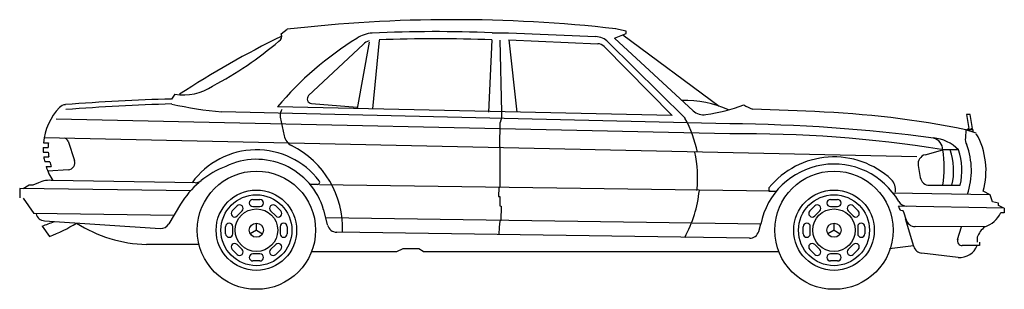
# Model space of a CAD drawing. Extents: x 119 to 327, y 41 to 98.
import ezdxf

# ---------------------------------------------------------------- set-up
doc = ezdxf.new("R2010")
doc.units = 0
doc.layers.get('0').update_dxf_attribs({"linetype": 'CONTINUOUS'})
doc.layers.add('CAR_DTL', color=7, linetype='CONTINUOUS')

msp = doc.modelspace()

# ---------------------------------------------------------------- linework, layer by layer
at = {"color": 0}
for p, q in [((174.25, 95), (175.5, 96)), ((247.13, 95.6), (244.88, 96.1)), ((194.93, 93.69), (193.51, 79.14)), ((218.71, 93.75), (218, 78.5)), ((218.78, 95.25), (222.28, 95.25)), ((222.28, 95.25), (240.66, 94.46)), ((222.33, 93.75), (241.13, 92.94)), ((222.33, 93.75), (224, 78.5)), ((244.63, 94.1), (246.38, 94.85)), ((261.24, 78.77), (244.63, 94.1)), ((246.38, 94.85), (247.13, 95.1)), ((246.38, 94.85), (266.75, 79.75)), ((247.13, 95.1), (247.13, 95.6)), ((191.54, 92.79), (180.03, 81.97)), ((192.79, 93.28), (190.29, 79.21)), ((256.82, 77.76), (242.46, 92.34)), ((151.75, 82.25), (151.08, 81.25)), ((256.82, 77.76), (173.43, 79.58)), ((180.65, 80.27), (190.25, 79.5)), ((286.94, 78.59), (273.8, 79.09)), ((308.5, 69), (124.14, 73.02)), ((318.87, 74.75), (318.75, 73.04)), ((321, 74), (318.87, 74.75)), ((123.95, 71), (125, 71)), ((124, 72), (125.05, 72)), ((129.23, 72.32), (130.58, 68.26)), ((123.97, 70), (125.03, 70)), ((124.08, 69), (125.15, 69)), ((310.24, 69.48), (314, 70.5)), ((317.32, 70.5), (314, 70.5)), ((124.28, 68), (125.36, 68)), ((124.56, 67), (125.66, 67)), ((308.8, 67.22), (309.22, 64.67)), ((129.26, 66.29), (124.94, 65.98)), ((121, 63), (119.75, 62.25)), ((121.75, 63), (121, 63)), ((123, 63.5), (121.75, 63)), ((156.04, 63.54), (126, 64)), ((311.19, 63), (317.66, 63)), ((119, 62.35), (119, 60.35)), ((324, 61), (303.48, 61.36)), ((324, 61), (322.5, 61.75)), ((324.5, 59.5), (324, 61)), ((119.75, 60.25), (121.97, 57.05)), ((153, 59), (150.5, 54.84)), ((325.75, 59.25), (324.5, 59.5)), ((325.75, 58.75), (325.75, 59.25)), ((326.75, 58.25), (325.75, 58.75)), ((184.05, 54.61), (183.26, 57.78)), ((326.97, 57.2), (326.23, 57.21)), ((326.97, 58.2), (326.97, 57.2)), ((123.76, 54.38), (125.28, 52.18)), ((124.25, 55.5), (148.65, 53.87)), ((275.09, 53.24), (275.55, 54.82)), ((307.83, 50.09), (306.13, 55.9)), ((322.83, 54.24), (308.13, 54.27)), ((273.14, 51.8), (185.96, 53.08)), ((321.25, 52), (321.25, 51)), ((156.67, 50.5), (145.75, 50.5)), ((302.75, 49.63), (307.79, 50.24)), ((180.66, 49), (198.69, 49)), ((198.69, 49), (199.98, 49.66)), ((199.98, 49.66), (203.28, 49.66)), ((203.28, 49.66), (204.21, 49.05)), ((204.2, 49), (279.34, 49)), ((317.25, 47.75), (309.58, 48.66))]:
    msp.add_line(p, q, dxfattribs=at)
for centre, radius in [((169, 53.5), 12.5), ((291, 53.5), 12.5), ((169, 53.5), 8.5), ((291, 53.5), 8.5), ((169, 53.5), 4.5), ((291, 53.5), 4.5)]:
    msp.add_circle(centre, radius, dxfattribs=at)
for centre, radius, start, end in [((210.63, -206.75), 304.78, 83.5466, 96.6179), ((264.39, -88.71), 204.18, 116.1991, 123.1471), ((227.14, 34.31), 70.24, 121.7117, 139.874), ((173.25, 94.5), 1.12, 296.5651, 26.5651), ((193.72, 89.19), 6, 92.7239, 125.6466), ((206.88, -187.38), 282.88, 87.5876, 92.7239), ((206.88, -187.38), 281.38, 87.5884, 92.4337), ((125.6, 149.39), 73.77, 297.5753, 310.7441), ((193.68, 90.69), 3, 106.4592, 135.5787), ((241.04, 90.94), 2, 44.5578, 87.5305), ((153.5, 93.41), 11.3, 261.0886, 303.5896), ((162.53, -345.36), 426.76, 91.5371, 94.5473), ((180.74, 81.27), 1, 135.5787, 264.6855), ((136.37, 70.84), 12.42, 136.1542, 174.6517), ((128.85, 78.06), 2, 94.5473, 136.1542), ((258.81, 114.9), 37.27, 277.9309, 290.6332), ((276.45, 86.71), 8.06, 235.9972, 250.8078), ((263.33, 80.92), 3, 225.8814, 281.9957), ((278.91, -122.67), 201.42, 78.5567, 87.7172), ((266.16, -274.31), 350.32, 82.4819, 89.5362), ((128.28, 72), 1, 18.4349, 73.1957), ((311.25, 64.5), 8.54, 44.6882, 84.9527), ((311.27, 70.37), 2.73, 2.8222, 74.4975), ((320.72, 72.69), 2, 170.0033, 213.9502), ((307.32, 66.14), 15.79, 343.8763, 29.514), ((136.37, 70.84), 12.42, 179.2717, 183.887), ((136.37, 70.84), 11.37, 174.1568, 179.2046), ((304.23, 66.14), 15.79, 341.5539, 20.1295), ((136.37, 70.84), 12.42, 188.5277, 193.2257), ((136.37, 70.84), 11.37, 184.2461, 189.3209), ((310.77, 67.55), 2, 105.2551, 189.4623), ((288, 66.75), 26.27, 351.7928, 8.2072), ((304.23, 66.14), 13.79, 346.8431, 18.4292), ((136.37, 70.84), 12.42, 198.0162, 213.4208), ((136.37, 70.84), 11.37, 194.4708, 199.7435), ((129.16, 67.78), 1.5, 274.0856, 18.4349), ((169.4, 49.14), 19.14, 111.1064, 129.1088), ((169, 53.75), 14.75, 16.0104, 116.0917), ((291, 51.75), 15.75, 29.7521, 168.7739), ((311.19, 65), 2, 189.4623, 270), ((125.25, 59.25), 4.81, 81.0274, 117.8973), ((169.4, 49.14), 19.14, 130.8255, 148.997), ((156.07, 65.54), 2, 269.1319, 309.1088), ((124.22, 57.23), 1.73, 187.7652, 271.0322), ((291, 51.75), 15.75, 14.7543, 21.6859), ((321.21, 59.53), 5.53, 287.01, 335.2532), ((115.58, 79.11), 26.04, 288.2886, 294.2594), ((115.58, 79.11), 28.61, 289.7997, 302.5992), ((146.42, 79.11), 28.61, 237.4008, 268.6669), ((148.79, 55.87), 2, 266.1859, 328.997), ((185.99, 55.08), 2, 193.9323, 269.1319), ((308.16, 56.27), 2, 194.7543, 269.1319), ((326.38, 50.06), 5.48, 130.3267, 159.2856), ((273.17, 53.8), 2, 269.1319, 343.6765), ((309.75, 50.65), 2, 196.3235, 265.1355), ((317.58, 51.67), 3.93, 265.1355, 338.8753)]:
    msp.add_arc(centre, radius, start, end, dxfattribs=at)
at = {"layer": 'CAR_DTL', "color": 0}
for p, q in [((220.41, 93.69), (220.75, 78.5)), ((259.53, 77.2), (243.31, 93.3)), ((174.39, 79.06), (174.22, 78.72)), ((269, 73.86), (126.73, 76.97)), ((269, 75.99), (161.72, 78.56)), ((174.05, 77.42), (174.86, 73.48)), ((220.75, 77.25), (220.51, 76.25)), ((220.75, 78.5), (220.75, 77.25)), ((319, 78), (319.5, 75)), ((319.75, 78), (319, 78)), ((320.25, 75), (319.75, 78)), ((220.41, 71.14), (220.51, 76.25)), ((319.5, 75), (319, 74.75)), ((320, 75), (320.25, 75)), ((320, 74.75), (320, 75)), ((318.98, 74.79), (320.31, 74.79)), ((320.31, 74.79), (320.31, 74.29)), ((220.41, 71.14), (220.41, 62.51)), ((181.88, 63.15), (180.34, 63.18)), ((277.55, 61.73), (182.33, 63.13)), ((220.21, 62.51), (220.12, 60.64)), ((220.41, 62.51), (220.21, 62.51)), ((277.25, 62.5), (277.25, 61.75)), ((155.05, 61.81), (119, 62.35)), ((220.12, 60.64), (220.41, 60.64)), ((220.41, 60.64), (220.41, 58.67)), ((277.25, 61.75), (278.75, 61.75)), ((163.87, 57.57), (164.93, 58.63)), ((168.25, 60), (169.75, 60)), ((168.25, 58.5), (169.75, 58.5)), ((173.07, 58.63), (174.13, 57.57)), ((220.41, 58.67), (220.7, 58.58)), ((220.7, 58.58), (220.6, 55.53)), ((285.87, 57.57), (286.93, 58.63)), ((290.25, 60), (291.75, 60)), ((290.25, 58.5), (291.75, 58.5)), ((295.07, 58.63), (296.13, 57.57)), ((326.97, 58.2), (304.63, 58.59)), ((151.56, 56.6), (121.97, 57.05)), ((164.93, 56.51), (165.99, 57.57)), ((172.01, 57.57), (173.07, 56.51)), ((286.93, 56.51), (287.99, 57.57)), ((294.01, 57.57), (295.07, 56.51)), ((305.64, 57.57), (305.07, 57.64)), ((162.5, 52.75), (162.5, 54.25)), ((164, 52.75), (164, 54.25)), ((169, 53.5), (169, 55)), ((174, 54.25), (174, 52.75)), ((175.5, 54.25), (175.5, 52.75)), ((275.54, 54.76), (183.67, 56.11)), ((220.31, 54.16), (220.21, 52.58)), ((220.41, 55.43), (220.31, 54.16)), ((220.6, 55.53), (220.41, 55.43)), ((284.5, 52.75), (284.5, 54.25)), ((286, 52.75), (286, 54.25)), ((291, 53.5), (291, 55)), ((296, 54.25), (296, 52.75)), ((297.5, 54.25), (297.5, 52.75)), ((317.12, 51.54), (317.95, 54.25)), ((169, 53.5), (167.7, 52.75)), ((169, 53.5), (170.3, 52.75)), ((291, 53.5), (289.7, 52.75)), ((291, 53.5), (292.3, 52.75)), ((165.99, 49.43), (164.93, 50.49)), ((173.07, 50.49), (172.01, 49.43)), ((287.99, 49.43), (286.93, 50.49)), ((295.07, 50.49), (294.01, 49.43)), ((321.75, 50.25), (318.08, 50.25)), ((321.75, 51), (321.75, 50.25)), ((164.93, 48.37), (163.87, 49.43)), ((169.75, 48.5), (168.25, 48.5)), ((174.13, 49.43), (173.07, 48.37)), ((286.93, 48.37), (285.87, 49.43)), ((291.75, 48.5), (290.25, 48.5)), ((296.13, 49.43), (295.07, 48.37)), ((169.75, 47), (168.25, 47)), ((291.75, 47), (290.25, 47))]:
    msp.add_line(p, q, dxfattribs=at)
for centre, radius in [((169, 53.5), 7.5), ((291, 53.5), 7.5), ((169, 53.5), 1.5), ((291, 53.5), 1.5)]:
    msp.add_circle(centre, radius, dxfattribs=at)
for centre, radius, start, end in [((240.49, 90.46), 4, 45.2143, 87.5305), ((162.53, -345.36), 425.71, 91.5371, 94.5473), ((167.46, 151.13), 72.8, 257.0172, 265.4744), ((259.44, 58.57), 22.4, 65.565, 91.4896), ((176.01, 77.82), 2, 153.2796, 191.5637), ((236.32, 64.65), 26.38, 11.7189, 28.3888), ((177.79, 74.09), 3, 191.5637, 243.209), ((272.6, -180.72), 254.61, 80.7039, 90.8094), ((167.6, 53.89), 19.62, 357.8563, 63.209), ((169, 53.75), 16.75, 37.5487, 144.1738), ((236.32, 64.65), 25.88, 353.946, 11.974), ((291, 51.25), 17.75, 47.0382, 140.7731), ((302.48, 66.14), 13.79, 346.8431, 18.4292), ((181.88, 63.65), 0.5, 269.1319, 37.5487), ((300.73, 62), 3.26, 352.5876, 43.4458), ((236.32, 64.65), 26.38, 331.3305, 354.0446), ((165.46, 58.1), 0.75, 315, 135), ((168.25, 59.25), 0.75, 90, 270), ((169.75, 59.25), 0.75, 270, 90), ((172.54, 58.1), 0.75, 45, 225), ((287.46, 58.1), 0.75, 315, 135), ((290.25, 59.25), 0.75, 90, 270), ((291.75, 59.25), 0.75, 270, 90), ((294.54, 58.1), 0.75, 45, 225), ((291, 51.75), 15.25, 22.7175, 26.6285), ((306.41, 60.56), 2, 209.7521, 269.1319), ((164.4, 57.04), 0.75, 135, 315), ((173.6, 57.04), 0.75, 225, 45), ((286.4, 57.04), 0.75, 135, 315), ((295.6, 57.04), 0.75, 225, 45), ((163.25, 54.25), 0.75, 0, 180), ((174.75, 54.25), 0.75, 0, 180), ((285.25, 54.25), 0.75, 0, 180), ((296.75, 54.25), 0.75, 0, 180), ((163.25, 52.75), 0.75, 180, 0), ((174.75, 52.75), 0.75, 180, 0), ((285.25, 52.75), 0.75, 180, 0), ((296.75, 52.75), 0.75, 180, 0), ((164.4, 49.96), 0.75, 45, 225), ((173.6, 49.96), 0.75, 315, 135), ((286.4, 49.96), 0.75, 45, 225), ((295.6, 49.96), 0.75, 315, 135), ((318.08, 51.25), 1, 162.8973, 270), ((165.46, 48.9), 0.75, 225, 45), ((168.25, 47.75), 0.75, 90, 270), ((169.75, 47.75), 0.75, 270, 90), ((172.54, 48.9), 0.75, 135, 315), ((287.46, 48.9), 0.75, 225, 45), ((290.25, 47.75), 0.75, 90, 270), ((291.75, 47.75), 0.75, 270, 90), ((294.54, 48.9), 0.75, 135, 315)]:
    msp.add_arc(centre, radius, start, end, dxfattribs=at)

doc.saveas('drawing.dxf')
